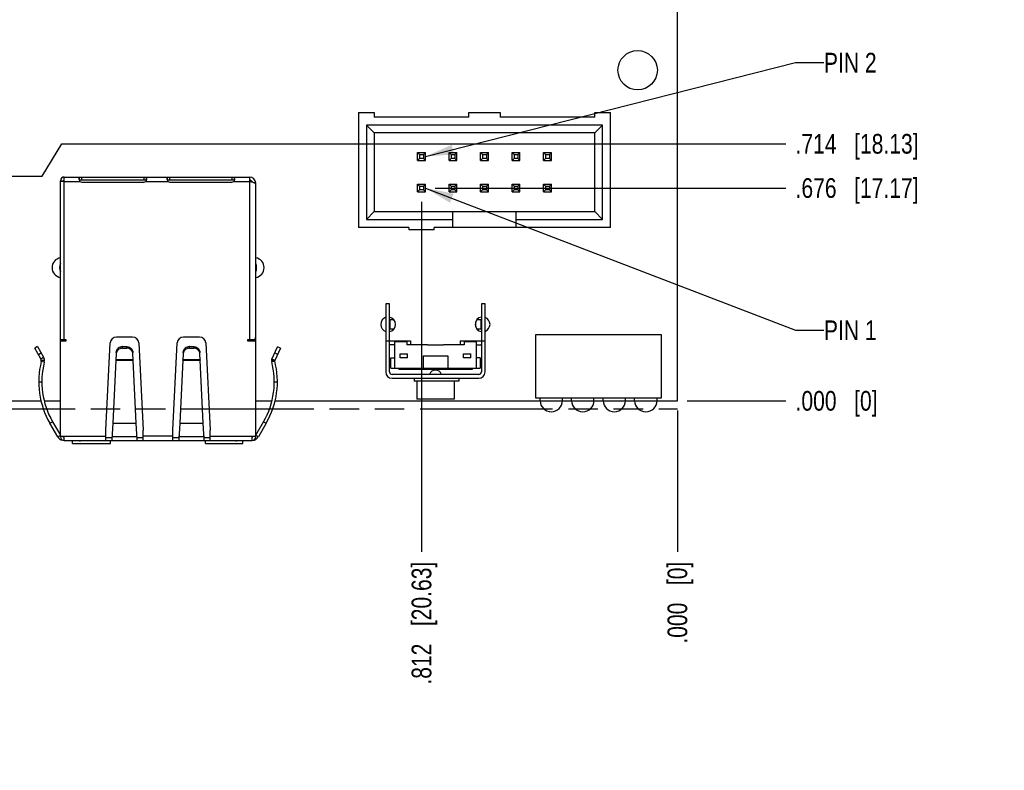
# Model space of a CAD drawing. Header units: inches. Extents: x -7 to 34, y 0 to 22.
# Tile 12 of 30: x 13.8 to 20, y 7.9 to 12.7. Entities that reach past the tile are written whole.
import ezdxf

# ---------------------------------------------------------------- set-up
doc = ezdxf.new("R2010")
doc.units = ezdxf.units.IN
doc.header["$LTSCALE"] = 1.87
doc.header["$MEASUREMENT"] = 0
doc.linetypes.add('PHANTOM', pattern=[0.8, 0.45, -0.05, 0.1, -0.05, 0.1, -0.05])
doc.layers.get('0').update_dxf_attribs({"linetype": 'CONTINUOUS'})
doc.layers.add('DETAIL', color=7, linetype='CONTINUOUS')
doc.layers.add('DIMENSIONS', color=7, linetype='CONTINUOUS')
doc.styles.get("Standard").update_dxf_attribs({"font": 'txt', "width": 0.8})
doc.dimstyles.new('DIMSTYLE_4', dxfattribs={"dimtxt": 0.125, "dimasz": 0.18, "dimexe": 0.125, "dimexo": 0.0625, "dimgap": 0.03125, "dimtad": 0, "dimtih": 1, "dimtoh": 1, "dimdec": 3, "dimlfac": 0.5, "dimzin": 4, "dimdsep": 46, "dimtxsty": 'STANDARD', "dimblk": '_FILLED', "dimblk1": '_FILLED', "dimblk2": '_FILLED', "dimcen": 0.09, "dimadec": 3, "dimazin": 1, "dimtp": 0.01, "dimtm": 0.01, "dimtfac": 1, "dimtdec": 3, "dimtofl": 0, "dimtmove": 0, "dimatfit": 3, "dimldrblk": '_FILLED', "dimfxl": 1, "dimtolj": 1, "dimtzin": 4, "dimarcsym": 0})
doc.dimstyles.get("Standard").update_dxf_attribs({"dimtxt": 0.125, "dimasz": 0.18, "dimexe": 0.125, "dimexo": 0.0625, "dimgap": 0.09, "dimtad": 0, "dimtih": 1, "dimtoh": 1, "dimzin": 4, "dimdsep": 46, "dimtxsty": 'STANDARD', "dimblk": '_FILLED', "dimblk1": '_FILLED', "dimblk2": '_FILLED', "dimcen": 0.09, "dimazin": 1, "dimtol": 1, "dimtp": 0.02, "dimtm": 0.02, "dimtfac": 1, "dimtofl": 0, "dimtmove": 0, "dimatfit": 3, "dimldrblk": '_FILLED', "dimfxl": 1, "dimtolj": 1, "dimtzin": 4, "dimarcsym": 0})

# ---------------------------------------------------------------- blocks, each defined once
blk = doc.blocks.new('*D3')
at = {"layer": 'DIMENSIONS', "color": 2, "linetype": 'CONTINUOUS'}
for p, q in [((13.9423, 11.6835), (14.0671, 11.8886)), ((14.0671, 11.8886), (18.6622, 11.8886)), ((12.5919, 11.6835), (13.9423, 11.6835))]:
    blk.add_line(p, q, dxfattribs=at)
at = {"layer": 'DIMENSIONS', "color": 2, "linetype": 'CONTINUOUS', "insert": (18.7247, 11.9511), "char_height": 0.125, "width": 1.225, "attachment_point": 1, "line_spacing_factor": 0.9}
blk.add_mtext('.714{\\ftxt.shx;\\W1.000000;\\H0.125000; }[18.13]', dxfattribs=at)
blk = doc.blocks.new('_FILLED')
at = {"color": 0, "linetype": 'BYBLOCK'}
blk.add_solid([(0, 0), (-1, 0.174), (-1, -0.174)], dxfattribs=at)
blk = doc.blocks.new('*D4')
at = {"layer": 'DIMENSIONS', "color": 2, "linetype": 'CONTINUOUS'}
blk.add_line((18.0372, 10.2559), (18.6622, 10.2559), dxfattribs=at)
at = {"layer": 'DIMENSIONS', "color": 2, "linetype": 'CONTINUOUS', "insert": (18.7247, 10.3184), "char_height": 0.125, "width": 0.825, "attachment_point": 1, "line_spacing_factor": 0.9}
blk.add_mtext('.000{\\ftxt.shx;\\W1.000000;\\H0.125000; }[0]', dxfattribs=at)
blk = doc.blocks.new('*D5')
at = {"layer": 'DIMENSIONS', "color": 2, "linetype": 'CONTINUOUS'}
blk.add_line((16.4379, 11.6075), (18.6622, 11.6075), dxfattribs=at)
at = {"layer": 'DIMENSIONS', "color": 2, "linetype": 'CONTINUOUS', "insert": (18.7247, 11.67), "char_height": 0.125, "width": 1.225, "attachment_point": 1, "line_spacing_factor": 0.9}
blk.add_mtext('.676{\\ftxt.shx;\\W1.000000;\\H0.125000; }[17.17]', dxfattribs=at)
blk = doc.blocks.new('*D6')
at = {"layer": 'DIMENSIONS', "color": 2, "linetype": 'CONTINUOUS'}
for p, q in [((14.7894, 13.7505), (15.0154, 13.7505)), ((15.0154, 13.7505), (15.1928, 13.338)), ((15.1928, 13.338), (18.6622, 13.338))]:
    blk.add_line(p, q, dxfattribs=at)
at = {"layer": 'DIMENSIONS', "color": 2, "linetype": 'CONTINUOUS', "insert": (18.7247, 13.4005), "char_height": 0.125, "width": 1.325, "attachment_point": 1, "line_spacing_factor": 0.9}
blk.add_mtext('1.747{\\ftxt.shx;\\W1.000000;\\H0.125000; }[44.38]', dxfattribs=at)
blk = doc.blocks.new('*D7')
at = {"layer": 'DIMENSIONS', "color": 2, "linetype": 'CONTINUOUS'}
blk.add_line((15.7434, 13.7485), (18.6622, 13.7485), dxfattribs=at)
at = {"layer": 'DIMENSIONS', "color": 2, "linetype": 'CONTINUOUS', "insert": (18.7247, 13.811), "char_height": 0.125, "width": 1.325, "attachment_point": 1, "line_spacing_factor": 0.9}
blk.add_mtext('1.746{\\ftxt.shx;\\W1.000000;\\H0.125000; }[44.36]', dxfattribs=at)
blk = doc.blocks.new('*D8')
at = {"layer": 'DIMENSIONS', "color": 2, "linetype": 'CONTINUOUS'}
blk.add_line((17.5091, 14.2065), (18.6622, 14.2065), dxfattribs=at)
at = {"layer": 'DIMENSIONS', "color": 2, "linetype": 'CONTINUOUS', "insert": (18.7247, 14.269), "char_height": 0.125, "width": 1.325, "attachment_point": 1, "line_spacing_factor": 0.9}
blk.add_mtext('1.975{\\ftxt.shx;\\W1.000000;\\H0.125000; }[50.17]', dxfattribs=at)
blk = doc.blocks.new('*D9')
at = {"layer": 'DIMENSIONS', "color": 2, "linetype": 'CONTINUOUS'}
blk.add_line((17.6633, 15.2045), (18.6622, 15.2045), dxfattribs=at)
at = {"layer": 'DIMENSIONS', "color": 2, "linetype": 'CONTINUOUS', "insert": (18.7247, 15.267), "char_height": 0.125, "width": 1.325, "attachment_point": 1, "line_spacing_factor": 0.9}
blk.add_mtext('2.474{\\ftxt.shx;\\W1.000000;\\H0.125000; }[62.85]', dxfattribs=at)
blk = doc.blocks.new('*D10')
at = {"layer": 'DIMENSIONS', "color": 2, "linetype": 'CONTINUOUS'}
blk.add_line((17.7114, 16.3445), (18.6622, 16.3445), dxfattribs=at)
at = {"layer": 'DIMENSIONS', "color": 2, "linetype": 'CONTINUOUS', "insert": (18.7247, 16.407), "char_height": 0.125, "width": 1.325, "attachment_point": 1, "line_spacing_factor": 0.9}
blk.add_mtext('3.044{\\ftxt.shx;\\W1.000000;\\H0.125000; }[77.33]', dxfattribs=at)
blk = doc.blocks.new('*D11')
at = {"layer": 'DIMENSIONS', "color": 2, "linetype": 'CONTINUOUS'}
blk.add_line((15.7743, 15.5105), (18.6622, 15.5105), dxfattribs=at)
at = {"layer": 'DIMENSIONS', "color": 2, "linetype": 'CONTINUOUS', "insert": (18.7247, 15.573), "char_height": 0.125, "width": 1.325, "attachment_point": 1, "line_spacing_factor": 0.9}
blk.add_mtext('2.627{\\ftxt.shx;\\W1.000000;\\H0.125000; }[66.73]', dxfattribs=at)
blk = doc.blocks.new('*D12')
at = {"layer": 'DIMENSIONS', "color": 2, "linetype": 'CONTINUOUS'}
blk.add_line((13.2096, 15.7985), (18.6622, 15.7985), dxfattribs=at)
at = {"layer": 'DIMENSIONS', "color": 2, "linetype": 'CONTINUOUS', "insert": (18.7247, 15.861), "char_height": 0.125, "width": 1.325, "attachment_point": 1, "line_spacing_factor": 0.9}
blk.add_mtext('2.771{\\ftxt.shx;\\W1.000000;\\H0.125000; }[70.39]', dxfattribs=at)
blk = doc.blocks.new('*D13')
at = {"layer": 'DIMENSIONS', "color": 2, "linetype": 'CONTINUOUS'}
for p, q in [((13.816, 14.3365), (14.0105, 14.5134)), ((14.0105, 14.5134), (18.6622, 14.5134)), ((13.2596, 14.3365), (13.816, 14.3365))]:
    blk.add_line(p, q, dxfattribs=at)
at = {"layer": 'DIMENSIONS', "color": 2, "linetype": 'CONTINUOUS', "insert": (18.7247, 14.5759), "char_height": 0.125, "width": 1.325, "attachment_point": 1, "line_spacing_factor": 0.9}
blk.add_mtext('2.040{\\ftxt.shx;\\W1.000000;\\H0.125000; }[51.82]', dxfattribs=at)
blk = doc.blocks.new('*D14')
at = {"layer": 'DIMENSIONS', "color": 2, "linetype": 'CONTINUOUS'}
blk.add_line((16.3504, 11.52), (16.3504, 9.2964), dxfattribs=at)
at = {"layer": 'DIMENSIONS', "color": 2, "linetype": 'CONTINUOUS', "insert": (16.2879, 9.2339), "char_height": 0.125, "width": 1.225, "attachment_point": 3, "rotation": 90, "line_spacing_factor": 0.9}
blk.add_mtext('.812{\\ftxt.shx;\\W1.000000;\\H0.125000; }[20.63]', dxfattribs=at)
blk = doc.blocks.new('*D15')
at = {"layer": 'DIMENSIONS', "color": 2, "linetype": 'CONTINUOUS'}
blk.add_line((17.9747, 10.1934), (17.9747, 9.2964), dxfattribs=at)
at = {"layer": 'DIMENSIONS', "color": 2, "linetype": 'CONTINUOUS', "insert": (17.9122, 9.2339), "char_height": 0.125, "width": 0.825, "attachment_point": 3, "rotation": 90, "line_spacing_factor": 0.9}
blk.add_mtext('.000{\\ftxt.shx;\\W1.000000;\\H0.125000; }[0]', dxfattribs=at)
blk = doc.blocks.new('*D16')
at = {"layer": 'DIMENSIONS', "color": 2, "linetype": 'CONTINUOUS'}
blk.add_line((12.5044, 11.596), (12.5044, 9.2964), dxfattribs=at)
at = {"layer": 'DIMENSIONS', "color": 2, "linetype": 'CONTINUOUS', "insert": (12.4419, 9.2339), "char_height": 0.125, "width": 1.325, "attachment_point": 3, "rotation": 90, "line_spacing_factor": 0.9}
blk.add_mtext('2.735{\\ftxt.shx;\\W1.000000;\\H0.125000; }[69.47]', dxfattribs=at)

msp = doc.modelspace()

# ---------------------------------------------------------------- linework, layer by layer
at = {"color": 7, "linetype": 'CONTINUOUS'}
for p, q in [((17.9747, 10.2559), (17.9747, 18.3559)), ((15.9504, 12.0875), (16.0504, 12.0875)), ((15.9504, 12.0875), (15.9504, 11.3575)), ((16.0504, 12.0875), (16.0504, 12.0575)), ((16.6504, 12.0875), (16.8504, 12.0875)), ((16.6504, 12.0575), (16.6504, 12.0875)), ((16.8504, 12.0875), (16.8504, 12.0575)), ((17.4504, 12.0875), (17.5504, 12.0875)), ((17.4504, 12.0575), (17.4504, 12.0875)), ((17.5504, 11.3575), (17.5504, 12.0875)), ((17.5004, 12.0075), (16.0004, 12.0075)), ((16.0504, 11.9575), (16.0004, 12.0075)), ((16.0004, 12.0075), (16.0004, 11.4075)), ((16.6504, 12.0575), (16.0504, 12.0575)), ((17.4504, 12.0575), (16.8504, 12.0575)), ((17.4504, 11.9575), (17.5004, 12.0075)), ((17.5004, 11.4075), (17.5004, 12.0075)), ((17.4504, 11.9575), (16.0504, 11.9575)), ((16.0504, 11.9575), (16.0504, 11.4575)), ((17.4504, 11.4575), (17.4504, 11.9575)), ((16.3254, 11.8325), (16.3754, 11.8325)), ((16.3384, 11.8195), (16.3254, 11.8325)), ((16.3254, 11.7825), (16.3254, 11.8325)), ((16.3384, 11.8195), (16.3624, 11.8195)), ((16.3384, 11.8195), (16.3384, 11.7955)), ((16.3754, 11.8325), (16.3624, 11.8195)), ((16.3624, 11.8195), (16.3624, 11.7955)), ((16.3754, 11.7825), (16.3754, 11.8325)), ((16.5254, 11.8325), (16.5754, 11.8325)), ((16.5384, 11.8195), (16.5254, 11.8325)), ((16.5254, 11.7825), (16.5254, 11.8325)), ((16.5384, 11.8195), (16.5624, 11.8195)), ((16.5384, 11.8195), (16.5384, 11.7955)), ((16.5754, 11.8325), (16.5624, 11.8195)), ((16.5624, 11.8195), (16.5624, 11.7955)), ((16.5754, 11.7825), (16.5754, 11.8325)), ((16.7254, 11.8325), (16.7754, 11.8325)), ((16.7384, 11.8195), (16.7254, 11.8325)), ((16.7254, 11.7825), (16.7254, 11.8325)), ((16.7384, 11.8195), (16.7624, 11.8195)), ((16.7384, 11.8195), (16.7384, 11.7955)), ((16.7754, 11.8325), (16.7624, 11.8195)), ((16.7624, 11.8195), (16.7624, 11.7955)), ((16.7754, 11.7825), (16.7754, 11.8325)), ((16.9254, 11.8325), (16.9754, 11.8325)), ((16.9384, 11.8195), (16.9254, 11.8325)), ((16.9254, 11.7825), (16.9254, 11.8325)), ((16.9384, 11.8195), (16.9624, 11.8195)), ((16.9384, 11.8195), (16.9384, 11.7955)), ((16.9754, 11.8325), (16.9624, 11.8195)), ((16.9624, 11.8195), (16.9624, 11.7955)), ((16.9754, 11.7825), (16.9754, 11.8325)), ((17.1254, 11.8325), (17.1754, 11.8325)), ((17.1384, 11.8195), (17.1254, 11.8325)), ((17.1254, 11.7825), (17.1254, 11.8325)), ((17.1384, 11.8195), (17.1624, 11.8195)), ((17.1384, 11.8195), (17.1384, 11.7955)), ((17.1754, 11.8325), (17.1624, 11.8195)), ((17.1624, 11.8195), (17.1624, 11.7955)), ((17.1754, 11.7825), (17.1754, 11.8325)), ((16.3384, 11.7955), (16.3254, 11.7825)), ((16.3254, 11.7825), (16.3754, 11.7825)), ((16.3624, 11.7955), (16.3384, 11.7955)), ((16.3624, 11.7955), (16.3754, 11.7825)), ((16.5384, 11.7955), (16.5254, 11.7825)), ((16.5254, 11.7825), (16.5754, 11.7825)), ((16.5624, 11.7955), (16.5384, 11.7955)), ((16.5624, 11.7955), (16.5754, 11.7825)), ((16.7384, 11.7955), (16.7254, 11.7825)), ((16.7254, 11.7825), (16.7754, 11.7825)), ((16.7624, 11.7955), (16.7384, 11.7955)), ((16.7624, 11.7955), (16.7754, 11.7825)), ((16.9384, 11.7955), (16.9254, 11.7825)), ((16.9254, 11.7825), (16.9754, 11.7825)), ((16.9624, 11.7955), (16.9384, 11.7955)), ((16.9624, 11.7955), (16.9754, 11.7825)), ((17.1384, 11.7955), (17.1254, 11.7825)), ((17.1254, 11.7825), (17.1754, 11.7825)), ((17.1624, 11.7955), (17.1384, 11.7955)), ((17.1624, 11.7955), (17.1754, 11.7825)), ((14.0587, 11.654), (14.0784, 11.654)), ((14.0587, 10.6485), (14.0587, 11.654)), ((14.0619, 11.6489), (14.059, 11.6486)), ((14.0705, 11.6495), (14.0619, 11.6489)), ((14.0823, 11.65), (14.0783, 11.6499)), ((14.0784, 11.654), (14.0784, 11.65)), ((14.0823, 11.6776), (15.2587, 11.6776)), ((14.0823, 10.6445), (14.0823, 11.6776)), ((14.0823, 11.65), (14.1813, 11.65)), ((14.1765, 11.6712), (14.1764, 11.6737)), ((14.1792, 11.6579), (14.1792, 11.6776)), ((14.6027, 11.6579), (14.1813, 11.6579)), ((14.1941, 11.6579), (14.1941, 11.6776)), ((14.1941, 11.6453), (14.5878, 11.6453)), ((14.5878, 11.6776), (14.5878, 11.6579)), ((14.6017, 11.6519), (14.6006, 11.65)), ((14.6006, 11.65), (14.7404, 11.65)), ((14.6027, 11.6776), (14.6027, 11.6579)), ((14.7356, 11.6712), (14.7354, 11.6737)), ((14.7383, 11.6579), (14.7383, 11.6776)), ((15.1618, 11.6579), (14.7404, 11.6579)), ((14.7532, 11.6579), (14.7532, 11.6776)), ((14.7532, 11.6453), (15.1469, 11.6453)), ((15.1469, 11.6776), (15.1469, 11.6579)), ((15.1608, 11.6519), (15.1597, 11.65)), ((15.1597, 11.65), (15.2587, 11.65)), ((15.1618, 11.6776), (15.1618, 11.6579)), ((15.2587, 11.6776), (15.2587, 10.6445)), ((15.2738, 11.6457), (15.2587, 11.65)), ((15.2865, 11.6413), (15.2769, 11.6447)), ((15.2927, 11.6382), (15.2981, 11.6382)), ((15.2981, 10.0272), (15.2981, 11.6382)), ((16.3254, 11.6325), (16.3754, 11.6325)), ((16.3384, 11.6195), (16.3254, 11.6325)), ((16.3254, 11.5825), (16.3254, 11.6325)), ((16.3754, 11.6325), (16.3624, 11.6195)), ((16.3754, 11.5825), (16.3754, 11.6325)), ((16.5254, 11.6325), (16.5754, 11.6325)), ((16.5384, 11.6195), (16.5254, 11.6325)), ((16.5254, 11.5825), (16.5254, 11.6325)), ((16.5754, 11.6325), (16.5624, 11.6195)), ((16.5754, 11.5825), (16.5754, 11.6325)), ((16.7254, 11.6325), (16.7754, 11.6325)), ((16.7384, 11.6195), (16.7254, 11.6325)), ((16.7254, 11.5825), (16.7254, 11.6325)), ((16.7754, 11.6325), (16.7624, 11.6195)), ((16.7754, 11.5825), (16.7754, 11.6325)), ((16.9254, 11.6325), (16.9754, 11.6325)), ((16.9384, 11.6195), (16.9254, 11.6325)), ((16.9254, 11.5825), (16.9254, 11.6325)), ((16.9754, 11.6325), (16.9624, 11.6195)), ((16.9754, 11.5825), (16.9754, 11.6325)), ((17.1254, 11.6325), (17.1754, 11.6325)), ((17.1384, 11.6195), (17.1254, 11.6325)), ((17.1254, 11.5825), (17.1254, 11.6325)), ((17.1754, 11.6325), (17.1624, 11.6195)), ((17.1754, 11.5825), (17.1754, 11.6325)), ((16.3384, 11.5955), (16.3254, 11.5825)), ((16.3254, 11.5825), (16.3754, 11.5825)), ((16.3384, 11.6195), (16.3624, 11.6195)), ((16.3384, 11.6195), (16.3384, 11.5955)), ((16.3624, 11.5955), (16.3384, 11.5955)), ((16.3624, 11.6195), (16.3624, 11.5955)), ((16.3624, 11.5955), (16.3754, 11.5825)), ((16.5384, 11.5955), (16.5254, 11.5825)), ((16.5254, 11.5825), (16.5754, 11.5825)), ((16.5384, 11.6195), (16.5624, 11.6195)), ((16.5384, 11.6195), (16.5384, 11.5955)), ((16.5624, 11.5955), (16.5384, 11.5955)), ((16.5624, 11.6195), (16.5624, 11.5955)), ((16.5624, 11.5955), (16.5754, 11.5825)), ((16.7384, 11.5955), (16.7254, 11.5825)), ((16.7254, 11.5825), (16.7754, 11.5825)), ((16.7384, 11.6195), (16.7624, 11.6195)), ((16.7384, 11.6195), (16.7384, 11.5955)), ((16.7624, 11.5955), (16.7384, 11.5955)), ((16.7624, 11.6195), (16.7624, 11.5955)), ((16.7624, 11.5955), (16.7754, 11.5825)), ((16.9384, 11.5955), (16.9254, 11.5825)), ((16.9254, 11.5825), (16.9754, 11.5825)), ((16.9384, 11.6195), (16.9624, 11.6195)), ((16.9384, 11.6195), (16.9384, 11.5955)), ((16.9624, 11.5955), (16.9384, 11.5955)), ((16.9624, 11.6195), (16.9624, 11.5955)), ((16.9624, 11.5955), (16.9754, 11.5825)), ((17.1384, 11.5955), (17.1254, 11.5825)), ((17.1254, 11.5825), (17.1754, 11.5825)), ((17.1384, 11.6195), (17.1624, 11.6195)), ((17.1384, 11.6195), (17.1384, 11.5955)), ((17.1624, 11.5955), (17.1384, 11.5955)), ((17.1624, 11.6195), (17.1624, 11.5955)), ((17.1624, 11.5955), (17.1754, 11.5825)), ((16.0004, 11.4075), (16.0504, 11.4575)), ((16.0504, 11.4575), (17.4504, 11.4575)), ((16.5504, 11.3575), (16.5504, 11.4575)), ((16.9504, 11.3575), (16.9504, 11.4575)), ((17.4504, 11.4575), (17.5004, 11.4075)), ((16.0004, 11.4075), (16.5504, 11.4075)), ((16.9504, 11.4075), (17.5004, 11.4075)), ((16.2704, 11.3575), (15.9504, 11.3575)), ((16.2704, 11.3575), (16.2704, 11.3415)), ((16.4304, 11.3415), (16.2704, 11.3415)), ((17.5504, 11.3575), (16.4304, 11.3575)), ((16.4304, 11.3415), (16.4304, 11.3575)), ((16.1478, 10.8723), (16.1242, 10.8723)), ((16.1242, 10.8723), (16.1242, 10.4392)), ((16.1478, 10.4392), (16.1478, 10.8723)), ((16.7541, 10.8723), (16.7305, 10.8723)), ((16.7305, 10.8723), (16.7305, 10.4392)), ((16.7541, 10.4392), (16.7541, 10.8723)), ((16.1491, 10.7731), (16.1733, 10.7731)), ((16.1507, 10.7101), (16.1507, 10.7731)), ((16.6944, 10.7249), (16.6944, 10.7582)), ((16.7035, 10.7731), (16.7276, 10.7731)), ((16.7276, 10.7731), (16.7276, 10.7101)), ((16.1733, 10.7101), (16.1507, 10.7101)), ((16.7276, 10.7101), (16.7035, 10.7101)), ((14.0587, 10.0272), (14.0587, 10.6445)), ((14.0784, 10.6406), (14.0587, 10.6406)), ((14.0922, 10.6347), (14.0587, 10.6347)), ((14.059, 10.6445), (14.0922, 10.6445)), ((14.0922, 10.6445), (14.0922, 10.6347)), ((14.517, 10.6611), (14.4146, 10.6611)), ((14.9422, 10.6611), (14.8398, 10.6611)), ((15.2489, 10.6445), (15.2928, 10.6445)), ((15.2489, 10.6347), (15.2489, 10.6445)), ((15.2981, 10.6347), (15.2489, 10.6347)), ((15.2784, 10.6406), (15.2981, 10.6406)), ((16.1242, 10.6361), (16.2817, 10.6361)), ((16.1793, 10.6321), (16.2581, 10.6321)), ((16.1793, 10.6321), (16.1793, 10.4628)), ((16.2581, 10.6321), (16.2581, 10.6124)), ((16.2817, 10.6361), (16.2817, 10.6124)), ((16.5967, 10.6361), (16.7541, 10.6361)), ((16.5967, 10.6361), (16.5967, 10.6124)), ((16.6203, 10.6321), (16.699, 10.6321)), ((16.6203, 10.6321), (16.6203, 10.6124)), ((16.699, 10.4628), (16.699, 10.6321)), ((17.8744, 10.6757), (17.0744, 10.6757)), ((17.0744, 10.6757), (17.0744, 10.2757)), ((17.8744, 10.2757), (17.8744, 10.6757)), ((13.913, 10.6), (13.8959, 10.5902)), ((13.9344, 10.5235), (13.8959, 10.5902)), ((13.913, 10.6), (13.9514, 10.5334)), ((14.3477, 10.0705), (14.3752, 10.6236)), ((14.452, 10.6), (14.4796, 10.6)), ((14.452, 10.5902), (14.452, 10.6)), ((14.452, 10.5902), (14.4796, 10.5902)), ((14.4796, 10.6), (14.4796, 10.5902)), ((14.5563, 10.6236), (14.5839, 10.0705)), ((14.7729, 10.0705), (14.8004, 10.6236)), ((14.8772, 10.6), (14.9048, 10.6)), ((14.8772, 10.5902), (14.8772, 10.6)), ((14.8772, 10.5902), (14.9048, 10.5902)), ((14.9048, 10.6), (14.9048, 10.5902)), ((14.9815, 10.6236), (15.0091, 10.0705)), ((15.4012, 10.5214), (15.4374, 10.5985)), ((15.4552, 10.5902), (15.419, 10.513)), ((15.4552, 10.5902), (15.4374, 10.5985)), ((16.1793, 10.6124), (16.1518, 10.6124)), ((16.388, 10.6124), (16.2581, 10.6124)), ((16.388, 10.6124), (16.388, 10.6109)), ((16.388, 10.6109), (16.4904, 10.6109)), ((16.6203, 10.6124), (16.4904, 10.6124)), ((16.4904, 10.6109), (16.4904, 10.6124)), ((16.699, 10.6124), (16.7266, 10.6124)), ((13.9186, 10.5508), (13.9357, 10.5607)), ((13.9344, 10.5235), (13.9514, 10.5334)), ((13.9559, 10.5012), (13.9368, 10.506)), ((13.9572, 10.5117), (13.9376, 10.5117)), ((14.4103, 10.5136), (14.3916, 10.1135)), ((14.4109, 10.5166), (14.4103, 10.5141)), ((14.4103, 10.5141), (14.5212, 10.5141)), ((14.4126, 10.5527), (14.4109, 10.5166)), ((14.5207, 10.5166), (14.4109, 10.5166)), ((14.5207, 10.5166), (14.5189, 10.5527)), ((14.5212, 10.5141), (14.5207, 10.5166)), ((14.5399, 10.1135), (14.5213, 10.5136)), ((14.8355, 10.5136), (14.8168, 10.1135)), ((14.8355, 10.5141), (14.8361, 10.5166)), ((14.8355, 10.5141), (14.9464, 10.5141)), ((14.8378, 10.5527), (14.8361, 10.5166)), ((14.9459, 10.5166), (14.8361, 10.5166)), ((14.9459, 10.5166), (14.9441, 10.5527)), ((14.9459, 10.5166), (14.9464, 10.5141)), ((14.9651, 10.1135), (14.9465, 10.5136)), ((15.401, 10.5113), (15.399, 10.5113)), ((15.4072, 10.5187), (15.4031, 10.5205)), ((15.419, 10.513), (15.4072, 10.5187)), ((15.4196, 10.5607), (15.4375, 10.5523)), ((16.1557, 10.5298), (16.1793, 10.5298)), ((16.1557, 10.4628), (16.1557, 10.5298)), ((16.2148, 10.5534), (16.262, 10.5534)), ((16.2148, 10.5298), (16.2148, 10.5534)), ((16.262, 10.5298), (16.2148, 10.5298)), ((16.262, 10.5298), (16.262, 10.5534)), ((16.3604, 10.5416), (16.5179, 10.5416)), ((16.3604, 10.5416), (16.3604, 10.4628)), ((16.5179, 10.5416), (16.5179, 10.4628)), ((16.6163, 10.5534), (16.6636, 10.5534)), ((16.6163, 10.5298), (16.6163, 10.5534)), ((16.6636, 10.5298), (16.6163, 10.5298)), ((16.6636, 10.5298), (16.6636, 10.5534)), ((16.7226, 10.5298), (16.699, 10.5298)), ((16.7226, 10.5298), (16.7226, 10.4628)), ((16.1557, 10.4628), (16.7226, 10.4628)), ((16.2069, 10.4628), (16.2069, 10.455)), ((16.6715, 10.455), (16.2069, 10.455)), ((16.6715, 10.4628), (16.6715, 10.455)), ((13.9209, 10.3773), (13.9406, 10.3773)), ((15.4162, 10.3773), (15.4359, 10.3773)), ((16.7148, 10.4235), (16.1636, 10.4235)), ((16.1636, 10.3998), (16.7148, 10.3998)), ((16.3034, 10.3998), (16.3034, 10.3802)), ((16.5868, 10.3802), (16.3034, 10.3802)), ((16.3211, 10.3802), (16.3211, 10.266)), ((16.5573, 10.3802), (16.5573, 10.266)), ((16.5868, 10.3998), (16.5868, 10.3802)), ((13.5264, 10.2559), (13.9369, 10.2559)), ((13.9572, 10.2559), (14.0587, 10.2559)), ((15.2981, 10.2559), (15.3996, 10.2559)), ((15.4199, 10.2559), (17.1034, 10.2559)), ((16.5572, 10.266), (16.3211, 10.266)), ((17.0744, 10.2757), (17.8744, 10.2757)), ((17.1034, 10.2569), (17.1034, 10.2757)), ((17.1034, 10.2569), (17.2454, 10.2569)), ((17.2454, 10.2569), (17.2454, 10.2757)), ((17.2454, 10.2559), (17.3034, 10.2559)), ((17.3034, 10.2569), (17.3034, 10.2757)), ((17.3034, 10.2569), (17.4454, 10.2569)), ((17.4454, 10.2569), (17.4454, 10.2757)), ((17.4454, 10.2559), (17.5034, 10.2559)), ((17.5034, 10.2569), (17.5034, 10.2757)), ((17.5034, 10.2569), (17.6454, 10.2569)), ((17.6454, 10.2569), (17.6454, 10.2757)), ((17.6454, 10.2559), (17.7034, 10.2559)), ((17.7034, 10.2569), (17.7034, 10.2757)), ((17.7034, 10.2569), (17.8454, 10.2569)), ((17.8454, 10.2569), (17.8454, 10.2757)), ((17.8454, 10.2559), (17.9747, 10.2559)), ((13.9916, 10.1135), (14.0086, 10.1233)), ((14.0414, 10.0272), (13.9916, 10.1135)), ((14.0086, 10.1233), (14.0585, 10.037)), ((14.3477, 10.0036), (14.3477, 10.0705)), ((14.3916, 10.1135), (14.3881, 10.0434)), ((14.3916, 10.1135), (14.5399, 10.1135)), ((14.5435, 10.0434), (14.5399, 10.1135)), ((14.5839, 10.0036), (14.5839, 10.0705)), ((14.7729, 10.0036), (14.7729, 10.0705)), ((14.8168, 10.1135), (14.8133, 10.0434)), ((14.8168, 10.1135), (14.9651, 10.1135)), ((14.9687, 10.0434), (14.9651, 10.1135)), ((15.0091, 10.0036), (15.0091, 10.0705)), ((15.2983, 10.037), (15.3481, 10.1233)), ((15.3652, 10.1135), (15.3154, 10.0272)), ((15.3481, 10.1233), (15.3652, 10.1135)), ((14.0587, 10.0366), (14.0418, 10.0265)), ((14.0587, 10.0311), (14.3477, 10.0311)), ((14.0823, 10.0036), (14.0823, 10.0311)), ((14.0823, 10.0036), (15.2744, 10.0036)), ((14.3876, 10.0336), (14.387, 10.0272)), ((14.5445, 10.0272), (14.387, 10.0272)), ((14.387, 10.0036), (14.387, 10.0272)), ((14.3877, 10.037), (14.3876, 10.0336)), ((14.3881, 10.0434), (14.3877, 10.037)), ((14.5438, 10.037), (14.5435, 10.0434)), ((14.544, 10.0336), (14.5438, 10.037)), ((14.5445, 10.0272), (14.544, 10.0336)), ((14.5445, 10.0272), (14.5445, 10.0036)), ((14.7729, 10.0311), (14.5839, 10.0311)), ((14.8122, 10.0272), (14.8125, 10.0336)), ((14.9697, 10.0272), (14.8122, 10.0272)), ((14.8122, 10.0036), (14.8122, 10.0272)), ((14.8129, 10.037), (14.8128, 10.0336)), ((14.8133, 10.0434), (14.8129, 10.037)), ((14.969, 10.037), (14.9687, 10.0434)), ((14.9692, 10.0336), (14.969, 10.037)), ((14.9694, 10.0336), (14.9697, 10.0272)), ((14.9697, 10.0272), (14.9697, 10.0036)), ((15.0091, 10.0311), (15.2981, 10.0311)), ((15.2744, 10.0311), (15.2744, 10.0036)), ((15.3149, 10.0265), (15.2981, 10.0366))]:
    msp.add_line(p, q, dxfattribs=at)
at = {"color": 6, "linetype": 'CONTINUOUS'}
for p, q in [((14.0784, 10.6347), (14.0784, 10.6445)), ((15.2784, 10.6347), (15.2784, 10.6445)), ((14.0784, 10.0233), (14.0784, 10.0311)), ((14.0784, 10.0233), (14.0823, 10.0233)), ((14.1355, 9.9839), (14.1355, 10.0036)), ((14.3477, 10.0233), (14.387, 10.0233)), ((14.3772, 9.9839), (14.3772, 10.0036)), ((14.5445, 10.0233), (14.5839, 10.0233)), ((14.7729, 10.0233), (14.8122, 10.0233)), ((14.9697, 10.0233), (15.0091, 10.0233)), ((14.98, 9.9839), (14.98, 10.0036)), ((15.2162, 9.9839), (15.2162, 10.0036)), ((15.2744, 10.0233), (15.2784, 10.0233)), ((15.2784, 10.0233), (15.2784, 10.0311)), ((14.1355, 9.9839), (14.3772, 9.9839)), ((14.98, 9.9839), (15.2162, 9.9839))]:
    msp.add_line(p, q, dxfattribs=at)
at = {"color": 7, "linetype": 'CONTINUOUS'}
msp.add_circle((17.7224, 12.3556), 0.125, dxfattribs=at)
for centre, radius, start, end in [((14.0823, 11.654), 0.0236, 90, 180), ((14.1434, 10.181), 1.4703, 92.53869, 92.84115), ((14.0823, 11.654), 0.00394, 119.99892, 180), ((14.3604, 11.7033), 0.1868, 192.72402, 194.01005), ((14.3738, 11.7066), 0.2006, 194.01067, 195.103), ((14.3777, 11.7077), 0.2047, 195.10241, 196.36193), ((14.1941, 11.665), 0.0197, 229.4642, 270), ((14.5878, 11.665), 0.0197, 270, 310.5358), ((14.5725, 11.6646), 0.0319, 344.24835, 347.12964), ((14.5498, 11.6682), 0.055, 355.20987, 359.98844), ((14.9195, 11.7033), 0.1868, 192.72402, 194.01005), ((14.9328, 11.7066), 0.2006, 194.01067, 195.103), ((14.9368, 11.7077), 0.2047, 195.10241, 196.36193), ((14.7532, 11.665), 0.0197, 229.4642, 270), ((15.1469, 11.665), 0.0197, 270, 310.5358), ((15.1316, 11.6646), 0.0319, 344.24835, 347.12964), ((15.1089, 11.6682), 0.055, 355.20987, 359.98844), ((15.2587, 11.6382), 0.0394, 0, 90), ((15.2587, 11.6382), 0.0197, 19.77187, 90), ((15.1938, 11.3826), 0.275, 72.42031, 73.10251), ((14.0684, 11.1018), 0.063, 98.84422, 261.15578), ((14.1262, 11.102), 0.0731, 158.18906, 201.81094), ((15.2884, 11.1018), 0.063, 278.84422, 81.15578), ((15.2305, 11.102), 0.0731, 338.18906, 21.81094), ((16.1384, 10.7416), 0.047, 107.55121, 252.44879), ((16.1384, 10.7416), 0.047, 281.59771, 78.40229), ((16.7384, 10.7416), 0.047, 99.64437, 260.35563), ((16.7384, 10.7416), 0.047, 289.57646, 70.42354), ((14.0824, 10.6485), 0.0237, 180.00624, 189.58783), ((14.4146, 10.6217), 0.0394, 90, 177.14772), ((14.517, 10.6217), 0.0394, 2.85228, 90), ((14.8398, 10.6217), 0.0394, 90, 177.14772), ((14.9422, 10.6217), 0.0394, 2.85228, 90), ((15.2575, 10.6645), 0.0406, 339.93877, 349.59098), ((14.4523, 10.5508), 0.0397, 163.3986, 177.20684), ((14.452, 10.5606), 0.0394, 92.53664, 131.35999), ((14.452, 10.5611), 0.0389, 90.00621, 92.54185), ((14.4796, 10.5508), 0.0394, 69.74771, 89.98928), ((14.8774, 10.5508), 0.0397, 163.3986, 177.20684), ((14.8772, 10.5606), 0.0394, 92.53664, 131.35999), ((14.8772, 10.5611), 0.0389, 90.00621, 92.54185), ((14.9048, 10.5508), 0.0394, 69.74771, 89.98928), ((16.1518, 10.6085), 0.00394, 90, 119.98648), ((16.7266, 10.6085), 0.00394, 29.99064, 90), ((14.4485, 10.3773), 0.5276, 165.88093, 210), ((13.9139, 10.5117), 0.0236, 345.88093, 30), ((14.4485, 10.3773), 0.5079, 165.88093, 210), ((13.9139, 10.5117), 0.0433, 345.88121, 30), ((14.9083, 10.3773), 0.5079, 330, 14.61108), ((14.9083, 10.3773), 0.5276, 330, 14.61108), ((15.4226, 10.5113), 0.0236, 154.88163, 194.5824), ((15.4434, 10.611), 0.0991, 244.78907, 245.98943), ((15.4226, 10.5113), 0.00394, 154.88163, 187.30554), ((16.1636, 10.4392), 0.0394, 180, 270), ((16.1636, 10.4392), 0.0157, 180, 270), ((16.4392, 10.4117), 0.0394, 17.6386, 162.3614), ((16.7148, 10.4392), 0.0394, 270, 360), ((16.7148, 10.4392), 0.0157, 270, 360), ((17.1744, 10.2569), 0.071, 180, 360), ((17.3744, 10.2569), 0.071, 180, 360), ((17.5744, 10.2569), 0.071, 180, 360), ((17.7744, 10.2569), 0.071, 180, 360), ((14.0823, 10.0508), 0.0472, 211.00272, 250.33729), ((14.0823, 10.0272), 0.0236, 180, 270), ((14.1823, 10.0293), 0.0276, 262.66135, 289.6822), ((15.1744, 10.0293), 0.0276, 250.31777, 277.33865), ((15.2744, 10.0272), 0.0236, 270, 360), ((15.2744, 10.0508), 0.0472, 275.86725, 328.99728)]:
    msp.add_arc(centre, radius, start, end, dxfattribs=at)
for points, knots in [([(14.1764, 11.6737), (14.1764, 11.6741), (14.1764, 11.6747), (14.1765, 11.6758), (14.1769, 11.6766), (14.1775, 11.6772), (14.178, 11.6774), (14.1786, 11.6776), (14.179, 11.6776), (14.1792, 11.6776)], [0, 0, 0, 0, 0.18596, 0.339734, 0.574186, 0.673228, 0.772497, 0.879815, 1, 1, 1, 1]), ([(14.1782, 11.6621), (14.1778, 11.6638), (14.1772, 11.6668), (14.1767, 11.6699), (14.1765, 11.6712)], [0, 0, 0, 0, 0.56344, 1, 1, 1, 1]), ([(14.6033, 11.6559), (14.6032, 11.6555), (14.6027, 11.6542), (14.6022, 11.6528), (14.6017, 11.6519)], [0, 0, 0, 0, 0.264926, 1, 1, 1, 1]), ([(14.6027, 11.6776), (14.6028, 11.6776), (14.603, 11.6776), (14.6032, 11.6774), (14.6034, 11.6771), (14.6037, 11.6766), (14.604, 11.6758), (14.6043, 11.6746), (14.6045, 11.6732), (14.6047, 11.6717), (14.6048, 11.67), (14.6048, 11.6688), (14.6048, 11.6682)], [0, 0, 0, 0, 0.025378, 0.053187, 0.086051, 0.125139, 0.22279, 0.344966, 0.488004, 0.647384, 0.819253, 1, 1, 1, 1]), ([(14.6046, 11.6636), (14.6045, 11.6631), (14.6043, 11.661), (14.604, 11.659), (14.6037, 11.6575)], [0, 0, 0, 0, 0.258313, 1, 1, 1, 1]), ([(14.7354, 11.6737), (14.7354, 11.6741), (14.7354, 11.6747), (14.7356, 11.6758), (14.7359, 11.6766), (14.7365, 11.6772), (14.7371, 11.6774), (14.7376, 11.6776), (14.7381, 11.6776), (14.7383, 11.6776)], [0, 0, 0, 0, 0.18596, 0.339734, 0.574186, 0.673228, 0.772497, 0.879815, 1, 1, 1, 1]), ([(14.7372, 11.6621), (14.7369, 11.6638), (14.7362, 11.6668), (14.7357, 11.6699), (14.7356, 11.6712)], [0, 0, 0, 0, 0.56344, 1, 1, 1, 1]), ([(15.1623, 11.6559), (15.1622, 11.6555), (15.1618, 11.6542), (15.1613, 11.6528), (15.1608, 11.6519)], [0, 0, 0, 0, 0.264926, 1, 1, 1, 1]), ([(15.1618, 11.6776), (15.1619, 11.6776), (15.162, 11.6776), (15.1623, 11.6774), (15.1625, 11.6771), (15.1628, 11.6766), (15.1631, 11.6758), (15.1633, 11.6746), (15.1636, 11.6732), (15.1637, 11.6717), (15.1638, 11.67), (15.1638, 11.6688), (15.1638, 11.6682)], [0, 0, 0, 0, 0.025378, 0.053187, 0.086051, 0.125139, 0.22279, 0.344966, 0.488004, 0.647384, 0.819253, 1, 1, 1, 1]), ([(15.1636, 11.6636), (15.1636, 11.6631), (15.1634, 11.661), (15.1631, 11.659), (15.1627, 11.6575)], [0, 0, 0, 0, 0.258313, 1, 1, 1, 1]), ([(15.2981, 11.6327), (15.2981, 11.6344), (15.296, 11.6365), (15.2934, 11.6382), (15.2914, 11.6392), (15.2891, 11.6403), (15.2874, 11.641), (15.2865, 11.6413)], [0, 0, 0, 0, 0.354793, 0.487821, 0.640087, 0.81109, 1, 1, 1, 1]), ([(15.2928, 10.6445), (15.2931, 10.645), (15.2941, 10.647), (15.295, 10.649), (15.2956, 10.6506)], [0, 0, 0, 0, 0.24635, 1, 1, 1, 1]), ([(15.2974, 10.6572), (15.2975, 10.6578), (15.2979, 10.6601), (15.2981, 10.6624), (15.2981, 10.6642)], [0, 0, 0, 0, 0.249204, 1, 1, 1, 1]), ([(14.4126, 10.5625), (14.4128, 10.5652), (14.4136, 10.5705), (14.4154, 10.5756), (14.4167, 10.5781)], [0, 0, 0, 0, 0.485715, 1, 1, 1, 1]), ([(14.426, 10.5804), (14.4232, 10.5779), (14.4195, 10.5736), (14.416, 10.5672), (14.4147, 10.5638), (14.4142, 10.5621)], [0, 0, 0, 0, 0.507813, 0.757362, 1, 1, 1, 1]), ([(14.4167, 10.5781), (14.4172, 10.5792), (14.4197, 10.5837), (14.423, 10.5877), (14.4259, 10.5902)], [0, 0, 0, 0, 0.24734, 1, 1, 1, 1]), ([(14.4383, 10.5878), (14.4372, 10.5874), (14.4328, 10.5855), (14.4287, 10.5828), (14.426, 10.5804)], [0, 0, 0, 0, 0.246086, 1, 1, 1, 1]), ([(14.452, 10.5902), (14.4508, 10.5902), (14.4462, 10.59), (14.4416, 10.589), (14.4383, 10.5878)], [0, 0, 0, 0, 0.240347, 1, 1, 1, 1]), ([(14.4796, 10.6), (14.4807, 10.6), (14.4853, 10.5998), (14.4899, 10.5988), (14.4932, 10.5976)], [0, 0, 0, 0, 0.240347, 1, 1, 1, 1]), ([(14.4932, 10.5976), (14.4943, 10.5972), (14.4988, 10.5953), (14.5029, 10.5926), (14.5056, 10.5902)], [0, 0, 0, 0, 0.246086, 1, 1, 1, 1]), ([(14.5056, 10.5804), (14.5047, 10.5812), (14.5009, 10.5842), (14.4966, 10.5865), (14.4932, 10.5878)], [0, 0, 0, 0, 0.253692, 1, 1, 1, 1]), ([(14.5056, 10.5902), (14.5066, 10.5894), (14.5102, 10.5858), (14.5132, 10.5815), (14.5149, 10.5781)], [0, 0, 0, 0, 0.252573, 1, 1, 1, 1]), ([(14.5149, 10.5682), (14.5144, 10.5694), (14.5119, 10.5738), (14.5085, 10.5778), (14.5056, 10.5804)], [0, 0, 0, 0, 0.24734, 1, 1, 1, 1]), ([(14.5149, 10.5781), (14.5161, 10.5756), (14.518, 10.5705), (14.5188, 10.5652), (14.5189, 10.5625)], [0, 0, 0, 0, 0.514299, 1, 1, 1, 1]), ([(14.5189, 10.5527), (14.5188, 10.5553), (14.518, 10.5607), (14.5161, 10.5658), (14.5149, 10.5682)], [0, 0, 0, 0, 0.485715, 1, 1, 1, 1]), ([(14.8378, 10.5625), (14.838, 10.5652), (14.8388, 10.5705), (14.8406, 10.5756), (14.8419, 10.5781)], [0, 0, 0, 0, 0.485715, 1, 1, 1, 1]), ([(14.8512, 10.5804), (14.8484, 10.5779), (14.8447, 10.5736), (14.8412, 10.5672), (14.8399, 10.5638), (14.8394, 10.5621)], [0, 0, 0, 0, 0.507813, 0.757362, 1, 1, 1, 1]), ([(14.8419, 10.5781), (14.8424, 10.5792), (14.8449, 10.5837), (14.8482, 10.5877), (14.8511, 10.5902)], [0, 0, 0, 0, 0.24734, 1, 1, 1, 1]), ([(14.8635, 10.5878), (14.8624, 10.5874), (14.858, 10.5855), (14.8539, 10.5828), (14.8512, 10.5804)], [0, 0, 0, 0, 0.246086, 1, 1, 1, 1]), ([(14.8772, 10.5902), (14.876, 10.5902), (14.8714, 10.59), (14.8668, 10.589), (14.8635, 10.5878)], [0, 0, 0, 0, 0.240347, 1, 1, 1, 1]), ([(14.9048, 10.6), (14.9059, 10.6), (14.9105, 10.5998), (14.9151, 10.5988), (14.9184, 10.5976)], [0, 0, 0, 0, 0.240347, 1, 1, 1, 1]), ([(14.9184, 10.5976), (14.9195, 10.5972), (14.924, 10.5953), (14.9281, 10.5926), (14.9308, 10.5902)], [0, 0, 0, 0, 0.246086, 1, 1, 1, 1]), ([(14.9308, 10.5804), (14.9299, 10.5812), (14.9261, 10.5842), (14.9218, 10.5865), (14.9184, 10.5878)], [0, 0, 0, 0, 0.253692, 1, 1, 1, 1]), ([(14.9308, 10.5902), (14.9318, 10.5894), (14.9354, 10.5858), (14.9384, 10.5815), (14.9401, 10.5781)], [0, 0, 0, 0, 0.252573, 1, 1, 1, 1]), ([(14.9401, 10.5682), (14.9396, 10.5694), (14.9371, 10.5738), (14.9337, 10.5778), (14.9308, 10.5804)], [0, 0, 0, 0, 0.24734, 1, 1, 1, 1]), ([(14.9401, 10.5781), (14.9413, 10.5756), (14.9432, 10.5705), (14.944, 10.5652), (14.9441, 10.5625)], [0, 0, 0, 0, 0.514299, 1, 1, 1, 1]), ([(14.9441, 10.5527), (14.944, 10.5553), (14.9432, 10.5607), (14.9413, 10.5658), (14.9401, 10.5682)], [0, 0, 0, 0, 0.485715, 1, 1, 1, 1]), ([(15.3998, 10.5054), (15.4019, 10.5059), (15.4061, 10.5071), (15.4104, 10.508), (15.4125, 10.5087)], [0, 0, 0, 0, 0.5, 1, 1, 1, 1]), ([(15.4187, 10.5108), (15.4172, 10.5109), (15.415, 10.5107), (15.412, 10.5105), (15.4098, 10.5104), (15.4076, 10.5105), (15.4047, 10.5108), (15.4024, 10.5112), (15.401, 10.5113)], [0, 0, 0, 0, 0.250075, 0.375256, 0.50007, 0.624659, 0.749633, 1, 1, 1, 1]), ([(15.4125, 10.5087), (15.413, 10.5089), (15.415, 10.5097), (15.4171, 10.5106), (15.4187, 10.5108)], [0, 0, 0, 0, 0.251713, 1, 1, 1, 1])]:
    msp.add_open_spline(points, degree=3, knots=knots, dxfattribs=at)
at = {"layer": 'DETAIL', "color": 7, "linetype": 'PHANTOM'}
msp.add_line((10.2793, 10.2054), (17.9754, 10.2051), dxfattribs=at)

# ---------------------------------------------------------------- texts
at = {"layer": 'DETAIL', "color": 2, "linetype": 'CONTINUOUS', "char_height": 0.125, "width": 0.5, "attachment_point": 1, "line_spacing_factor": 0.9}
for s, insert in [('PIN 2', (18.9047, 12.4664)), ('PIN 1', (18.9047, 10.7665))]:
    msp.add_mtext(s, dxfattribs=dict(at, insert=insert))

# ---------------------------------------------------------------- dimensions: what is measured, and where the dimension line sits
at = {"layer": 'DIMENSIONS', "color": 2, "linetype": 'CONTINUOUS'}
for feature_location, offset, dtype, origin, picture, middle in [((17.7114, 16.3445), (0.9508, 0), 0, (17.6489, 10.2559), '*D10', (19.3872, 16.3445)), ((13.2096, 15.7985), (5.4526, 0), 0, (13.1471, 10.2559), '*D12', (19.3872, 15.7985)), ((15.7743, 15.5105), (2.8879, 0), 0, (15.7118, 10.2559), '*D11', (19.3872, 15.5105)), ((17.6633, 15.2045), (0.999, 0), 0, (17.6008, 10.2559), '*D9', (19.3872, 15.2045)), ((13.2596, 14.3365), (5.4026, 0.1768), 0, (13.1971, 10.2559), '*D13', (19.3872, 14.5134)), ((17.5091, 14.2065), (1.1531, 0), 0, (17.4466, 10.2559), '*D8', (19.3872, 14.2065)), ((15.7434, 13.7485), (2.9188, 0), 0, (15.6809, 10.2559), '*D7', (19.3872, 13.7485)), ((14.7894, 13.7505), (3.8728, -0.4125), 0, (14.7269, 10.2559), '*D6', (19.3872, 13.338)), ((12.5919, 11.6835), (6.0703, 0.2051), 0, (17.9747, 10.2559), '*D3', (19.3372, 11.8886)), ((12.5044, 11.596), (0, -2.2996), 1, (17.9747, 11.6585), '*D16', (12.5044, 8.5714)), ((16.4379, 11.6075), (2.2243, 0), 0, (16.3754, 10.2559), '*D5', (19.3372, 11.6075)), ((16.3504, 11.52), (0, -2.2236), 1, (17.9747, 10.2559), '*D14', (16.3504, 8.6214)), ((18.0372061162, 10.2558916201), (0.625, 0), 0, (17.9747061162, 10.2558916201), '*D4', (19.1372061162, 10.2558916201)), ((17.9747061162, 10.1933916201), (0, -0.8969990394), 1, (17.9747061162, 10.2558916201), '*D15', (17.9747061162, 8.8213925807))]:
    dim = msp.add_ordinate_dim(feature_location=feature_location, offset=offset, dtype=dtype, origin=origin, dimstyle='DIMSTYLE_4', dxfattribs=at)
    dim.commit()
    dim.dimension.update_dxf_attribs({"geometry": picture, "text_midpoint": middle})

# ---------------------------------------------------------------- leaders
at = {"layer": 'DETAIL', "color": 2, "linetype": 'CONTINUOUS'}
for points in [[(16.3754, 11.8075), (18.7247, 12.4039), (18.9047, 12.4039)], [(16.3754, 11.6075), (18.7247, 10.704), (18.9047, 10.704)]]:
    msp.add_leader(points, dimstyle='STANDARD', override={"dimtad": 0}, dxfattribs=at)

doc.saveas('drawing.dxf')
